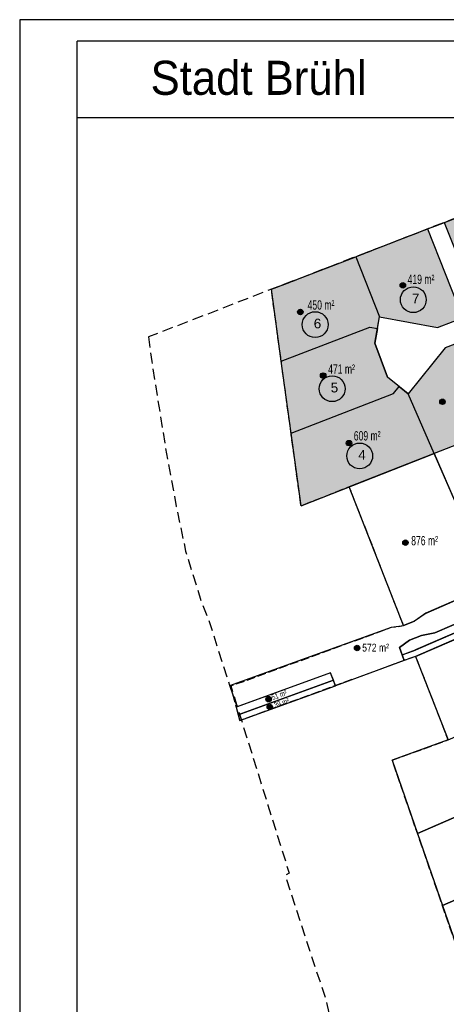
# Model space of a CAD drawing. Extents: x -130 to 463, y -249 to 170.
# Tile 2 of 9: x -130 to -11, y -104 to 170. Entities that reach past the tile are written whole.
import ezdxf
from ezdxf.enums import TextEntityAlignment as Align

# ---------------------------------------------------------------- set-up
doc = ezdxf.new("R2010")
doc.units = 0
doc.header["$MEASUREMENT"] = 0
for name, pattern in [('AUSGEZOGEN', [0]), ('GESTRICHELT', [4, 3, -1]), ('STRICHLINIEX2', [1.5, 1, -0.5])]:
    doc.linetypes.add(name, pattern=pattern)
for name, color, linetype, lineweight in [('Grenze Bebauungsplan', 3, 'STRICHLINIEX2', 25), ('Option', 111, 'CONTINUOUS', 25), ('zu verkaufen', 51, 'CONTINUOUS', 25)]:
    doc.layers.add(name, color=color, linetype=linetype, lineweight=lineweight)
for name, color, linetype in [('Grenze Neuplanung', 6, 'GESTRICHELT'), ('Grundstuecke', 7, 'CONTINUOUS'), ('Grundstuecksgroesse', 7, 'CONTINUOUS'), ('Grundstuecksnummer', 7, 'CONTINUOUS'), ('Punkt Blau', 170, 'CONTINUOUS'), ('Punkt Orange', 42, 'CONTINUOUS'), ('Punkt Rot', 10, 'CONTINUOUS'), ('Rahmen aussen', 1, 'CONTINUOUS'), ('Rahmen innen', 6, 'CONTINUOUS'), ('Strasse', 7, 'CONTINUOUS'), ('TB_401', 7, 'CONTINUOUS'), ('Text allgemein', 7, 'CONTINUOUS')]:
    doc.layers.add(name, color=color, linetype=linetype)
doc.styles.add('arial', font='ARIAL.TTF')

msp = doc.modelspace()

# ---------------------------------------------------------------- hatches: boundary and pattern name
at = {"layer": 'Option', "linetype": 'Continuous'}
for points in [[(-25.44, 66.05), (-23.87, 68.02), (-27.13, 70.63), (-30.65, 80.1), (-29.89, 84.21), (-32.04, 84.61), (-56.7, 75.06), (-53.96, 55.01)], [(-53.96, 55.01), (-51.19, 34.74), (-14.07, 49.31), (-21.29, 65.96), (-23.87, 68.02), (-25.44, 66.05)]]:
    msp.add_hatch(color=256, dxfattribs=at).paths.add_polyline_path(points)
at = {"layer": 'Punkt Blau', "linetype": 'AUSGEZOGEN'}
h = msp.add_hatch(color=256, dxfattribs=at)
h.dxf.hatch_style = 2
h.paths.add_polyline_path([(-21.34, 24.5), (-21.35, 24.64), (-21.38, 24.76), (-21.44, 24.88), (-21.51, 24.99), (-21.61, 25.09), (-21.72, 25.16), (-21.84, 25.22), (-21.96, 25.25), (-22.1, 25.26), (-22.23, 25.25), (-22.36, 25.22), (-22.48, 25.16), (-22.59, 25.09), (-22.68, 24.99), (-22.76, 24.88), (-22.81, 24.76), (-22.85, 24.64), (-22.86, 24.5), (-22.85, 24.37), (-22.81, 24.24), (-22.76, 24.12), (-22.68, 24.01), (-22.59, 23.92), (-22.48, 23.84), (-22.36, 23.79), (-22.23, 23.75), (-22.1, 23.74), (-21.96, 23.75), (-21.84, 23.79), (-21.72, 23.84), (-21.61, 23.92), (-21.51, 24.01), (-21.44, 24.12), (-21.38, 24.24), (-21.35, 24.37)])
at = {"layer": 'Punkt Orange', "linetype": 'AUSGEZOGEN'}
h = msp.add_hatch(color=256, dxfattribs=at)
h.dxf.hatch_style = 2
h.paths.add_polyline_path([(-34.79, -4.9), (-34.81, -4.77), (-34.84, -4.64), (-34.9, -4.52), (-34.97, -4.42), (-35.07, -4.32), (-35.17, -4.25), (-35.3, -4.19), (-35.42, -4.15), (-35.56, -4.14), (-35.69, -4.15), (-35.82, -4.19), (-35.94, -4.25), (-36.05, -4.32), (-36.14, -4.42), (-36.22, -4.52), (-36.27, -4.64), (-36.31, -4.77), (-36.32, -4.9), (-36.31, -5.04), (-36.27, -5.17), (-36.22, -5.29), (-36.14, -5.39), (-36.05, -5.49), (-35.94, -5.56), (-35.82, -5.62), (-35.69, -5.66), (-35.56, -5.67), (-35.42, -5.66), (-35.3, -5.62), (-35.17, -5.56), (-35.07, -5.49), (-34.97, -5.39), (-34.9, -5.29), (-34.84, -5.17), (-34.81, -5.04)])
h = msp.add_hatch(color=256, dxfattribs=at)
h.dxf.hatch_style = 2
h.paths.add_polyline_path([(-59.48, -19.15), (-59.49, -19.02), (-59.52, -18.89), (-59.58, -18.77), (-59.66, -18.66), (-59.75, -18.57), (-59.86, -18.49), (-59.98, -18.44), (-60.11, -18.4), (-60.24, -18.39), (-60.37, -18.4), (-60.5, -18.44), (-60.62, -18.49), (-60.73, -18.57), (-60.82, -18.66), (-60.9, -18.77), (-60.96, -18.89), (-60.99, -19.02), (-61, -19.15), (-60.99, -19.28), (-60.96, -19.41), (-60.9, -19.53), (-60.82, -19.64), (-60.73, -19.73), (-60.62, -19.81), (-60.5, -19.87), (-60.37, -19.9), (-60.24, -19.91), (-60.11, -19.9), (-59.98, -19.87), (-59.86, -19.81), (-59.75, -19.73), (-59.66, -19.64), (-59.58, -19.53), (-59.52, -19.41), (-59.49, -19.28)])
h = msp.add_hatch(color=256, dxfattribs=at)
h.dxf.hatch_style = 2
h.paths.add_polyline_path([(-59.14, -21.32), (-59.15, -21.19), (-59.19, -21.06), (-59.24, -20.94), (-59.32, -20.83), (-59.41, -20.73), (-59.52, -20.66), (-59.64, -20.6), (-59.77, -20.57), (-59.9, -20.56), (-60.03, -20.57), (-60.16, -20.6), (-60.28, -20.66), (-60.39, -20.73), (-60.48, -20.83), (-60.56, -20.94), (-60.62, -21.06), (-60.65, -21.19), (-60.66, -21.32), (-60.65, -21.45), (-60.62, -21.58), (-60.56, -21.7), (-60.48, -21.81), (-60.39, -21.9), (-60.28, -21.98), (-60.16, -22.03), (-60.03, -22.07), (-59.9, -22.08), (-59.77, -22.07), (-59.64, -22.03), (-59.52, -21.98), (-59.41, -21.9), (-59.32, -21.81), (-59.24, -21.7), (-59.19, -21.58), (-59.15, -21.45)])
at = {"layer": 'Punkt Rot', "linetype": 'AUSGEZOGEN'}
h = msp.add_hatch(color=256, dxfattribs=at)
h.dxf.hatch_style = 2
h.paths.add_polyline_path([(-22.06, 96.23), (-22.07, 96.36), (-22.11, 96.49), (-22.16, 96.61), (-22.24, 96.72), (-22.33, 96.81), (-22.44, 96.89), (-22.56, 96.94), (-22.69, 96.98), (-22.82, 96.99), (-22.96, 96.98), (-23.08, 96.94), (-23.2, 96.89), (-23.31, 96.81), (-23.41, 96.72), (-23.48, 96.61), (-23.54, 96.49), (-23.57, 96.36), (-23.58, 96.23), (-23.57, 96.09), (-23.54, 95.97), (-23.48, 95.85), (-23.41, 95.74), (-23.31, 95.64), (-23.2, 95.57), (-23.08, 95.51), (-22.96, 95.48), (-22.82, 95.46), (-22.69, 95.48), (-22.56, 95.51), (-22.44, 95.57), (-22.33, 95.64), (-22.24, 95.74), (-22.16, 95.85), (-22.11, 95.97), (-22.07, 96.09)])
h = msp.add_hatch(color=256, dxfattribs=at)
h.dxf.hatch_style = 2
h.paths.add_polyline_path([(-50.6, 88.81), (-50.61, 88.94), (-50.64, 89.07), (-50.7, 89.19), (-50.78, 89.3), (-50.87, 89.39), (-50.98, 89.47), (-51.1, 89.52), (-51.23, 89.56), (-51.36, 89.57), (-51.49, 89.56), (-51.62, 89.52), (-51.74, 89.47), (-51.85, 89.39), (-51.94, 89.3), (-52.02, 89.19), (-52.07, 89.07), (-52.11, 88.94), (-52.12, 88.81), (-52.11, 88.67), (-52.07, 88.55), (-52.02, 88.43), (-51.94, 88.32), (-51.85, 88.22), (-51.74, 88.15), (-51.62, 88.09), (-51.49, 88.06), (-51.36, 88.04), (-51.23, 88.06), (-51.1, 88.09), (-50.98, 88.15), (-50.87, 88.22), (-50.78, 88.32), (-50.7, 88.43), (-50.64, 88.55), (-50.61, 88.67)])
h = msp.add_hatch(color=256, dxfattribs=at)
h.dxf.hatch_style = 2
h.paths.add_polyline_path([(-44.26, 71.08), (-44.27, 71.21), (-44.3, 71.34), (-44.36, 71.46), (-44.44, 71.57), (-44.53, 71.66), (-44.64, 71.74), (-44.76, 71.79), (-44.89, 71.83), (-45.02, 71.84), (-45.15, 71.83), (-45.28, 71.79), (-45.4, 71.74), (-45.51, 71.66), (-45.6, 71.57), (-45.68, 71.46), (-45.74, 71.34), (-45.77, 71.21), (-45.78, 71.08), (-45.77, 70.95), (-45.74, 70.82), (-45.68, 70.7), (-45.6, 70.59), (-45.51, 70.49), (-45.4, 70.42), (-45.28, 70.36), (-45.15, 70.33), (-45.02, 70.32), (-44.89, 70.33), (-44.76, 70.36), (-44.64, 70.42), (-44.53, 70.49), (-44.44, 70.59), (-44.36, 70.7), (-44.3, 70.82), (-44.27, 70.95)])
h = msp.add_hatch(color=256, dxfattribs=at)
h.dxf.hatch_style = 2
h.paths.add_polyline_path([(-11.02, 63.76), (-11.03, 63.89), (-11.06, 64.02), (-11.12, 64.14), (-11.19, 64.25), (-11.29, 64.35), (-11.4, 64.42), (-11.52, 64.48), (-11.65, 64.51), (-11.78, 64.52), (-11.91, 64.51), (-12.04, 64.48), (-12.16, 64.42), (-12.27, 64.35), (-12.36, 64.25), (-12.44, 64.14), (-12.49, 64.02), (-12.53, 63.89), (-12.54, 63.76), (-12.53, 63.63), (-12.49, 63.5), (-12.44, 63.38), (-12.36, 63.27), (-12.27, 63.18), (-12.16, 63.1), (-12.04, 63.05), (-11.91, 63.01), (-11.78, 63), (-11.65, 63.01), (-11.52, 63.05), (-11.4, 63.1), (-11.29, 63.18), (-11.19, 63.27), (-11.12, 63.38), (-11.06, 63.5), (-11.03, 63.63)])
h = msp.add_hatch(color=256, dxfattribs=at)
h.dxf.hatch_style = 2
h.paths.add_polyline_path([(-37.05, 52.25), (-37.06, 52.38), (-37.1, 52.51), (-37.15, 52.63), (-37.23, 52.74), (-37.32, 52.84), (-37.43, 52.91), (-37.55, 52.97), (-37.68, 53), (-37.81, 53.01), (-37.94, 53), (-38.07, 52.97), (-38.19, 52.91), (-38.3, 52.84), (-38.4, 52.74), (-38.47, 52.63), (-38.53, 52.51), (-38.56, 52.38), (-38.57, 52.25), (-38.56, 52.12), (-38.53, 51.99), (-38.47, 51.87), (-38.4, 51.76), (-38.3, 51.67), (-38.19, 51.59), (-38.07, 51.54), (-37.94, 51.5), (-37.81, 51.49), (-37.68, 51.5), (-37.55, 51.54), (-37.43, 51.59), (-37.32, 51.67), (-37.23, 51.76), (-37.15, 51.87), (-37.1, 51.99), (-37.06, 52.12)])
at = {"layer": 'zu verkaufen', "linetype": 'Continuous'}
for points in [[(-11.26, 113.76), (-1.38, 88.71), (-0.81, 88.79), (-0.11, 88.89), (0.5, 88.98), (0.96, 89.05), (3.07, 89.05), (5.56, 88.72), (14.09, 107.01), (8.52, 121.41)], [(-35.95, 104.21), (-29.29, 87.45), (-13.14, 84.45), (-6.14, 87.14), (-15.92, 111.94)], [(-35.95, 104.21), (-59.44, 95.12), (-56.7, 75.06), (-32.04, 84.61), (-29.89, 84.21), (-29.29, 87.45), (-29.35, 87.46)], [(-8.01, 79.95), (-11.03, 78.78), (-21.29, 65.96), (-14.07, 49.31), (2.47, 55.8)]]:
    msp.add_hatch(color=256, dxfattribs=at).paths.add_polyline_path(points)

# ---------------------------------------------------------------- linework, layer by layer
at = {"layer": 'Grenze Bebauungsplan', "ltscale": 3, "flags": 128}
msp.add_lwpolyline([(-93.65, 81.85), (-92.8, 74.99), (-88.43, 47.72), (-85.95, 34.61), (-83.36, 22.14), (-78.86, 7.71), (-77.05, 3.29), (-71.1, -15.29), (-70.75, -15.48), (-67.18, -26.99), (-60.4, -48.75), (-54.5, -67.62), (-55.58, -68.36), (-44.41, -102.53), (-40.19, -120.41), (-35.17, -142.57), (-31.63, -160.98), (-28.9, -177.06), (-23.03, -195.27), (-13.07, -226.2), (-1.4, -222.45), (7.8, -219.18), (36.9, -209.25), (57.63, -202.22), (73.09, -196.58), (84.47, -192.13), (111.73, -181.47), (131.62, -175.94), (140.6, -173.45), (137.12, -165.42), (160.6, -162.34), (165.87, -161.65), (184.24, -159.85), (196.94, -157.1), (207.3, -153.5), (218.46, -149.08), (223.53, -146.41), (235.08, -139.36), (243.93, -133.33), (250.29, -127.79), (258.06, -119.91), (264.15, -111.77), (269.15, -103.39), (271.37, -98.48), (279.27, -80.77), (298.84, -36.81), (273.12, -6.93), (246.83, 17.9), (209.78, 47.75), (184.98, 64.12), (168.51, 72.71), (150.79, 80.87), (130.44, 89.85), (80.72, 111.93), (35.64, 131.91), (4.43, 119.83), (-41.34, 102.12), (-59.44, 95.12)], close=True, dxfattribs=at)
at = {"layer": 'Grenze Neuplanung', "linetype": 'GESTRICHELT', "ltscale": 0.8, "flags": 128}
msp.add_lwpolyline([(-59.44, 95.12), (35.64, 131.91), (157.3, 77.49), (184.92, 64.15), (211.86, 46.07), (246.83, 17.9), (273.12, -6.93), (280.56, -15.57), (249.74, -35.86), (257.66, -48.01), (236.09, -62.24), (237.77, -64.78), (197.7, -91.66), (205.34, -109.17), (152.32, -131.81), (138.35, -101.11), (115.22, -117.28), (137.12, -165.42), (116.09, -171.55), (116.98, -172.41), (118.03, -173.03), (118.88, -173.29), (120, -173.36), (109.97, -176.2), (107.44, -177.17), (108.55, -176.5), (108.98, -176.05), (109.51, -175.16), (109.94, -173.91), (109.04, -174.18), (95.91, -145.54), (20.5, -170.13), (-25.78, -36.17), (-10.14, -30.49), (-19.25, -7.21), (-68.22, -25.12), (-70.75, -15.48), (-25.96, 0.88), (-22.6, 1.35), (-37.74, 40.02), (-51.19, 34.74)], close=True, dxfattribs=at)
at = {"layer": 'Grundstuecke', "linetype": 'Continuous'}
for p, q in [((-13.59, 112.86), (8.52, 121.41)), ((-13.59, 112.86), (-35.95, 104.21)), ((-11.26, 113.78), (-1.48, 88.96)), ((-15.92, 111.94), (-6.13, 87.12)), ((-14.07, 49.31), (-21.29, 65.96))]:
    msp.add_line(p, q, dxfattribs=at)
at = {"layer": 'Grundstuecke', "linetype": 'AUSGEZOGEN'}
for points, invisible_edges in [([(-35.95, 104.21), (-29.35, 87.46), (-59.44, 95.12)], 2), ([(-59.44, 95.12), (-29.35, 87.46), (-56.7, 75.06)], 3), ([(-29.35, 87.46), (-29.29, 87.45), (-56.7, 75.06)], 14), ([(-29.29, 87.45), (-56.7, 75.06), (-32.04, 84.61)], 13), ([(-32.04, 84.61), (-29.89, 84.21), (-29.29, 87.45)], 12), ([(-56.7, 75.06), (-32.04, 84.61), (-53.96, 55.01)], 2), ([(-32.04, 84.61), (-29.89, 84.21), (-53.96, 55.01)], 14), ([(-29.89, 84.21), (-30.65, 80.1), (-53.96, 55.01)], 14), ([(-30.65, 80.1), (-27.13, 70.63), (-53.96, 55.01)], 14), ([(-27.13, 70.63), (-53.96, 55.01), (-25.44, 66.05)], 13), ([(-25.44, 66.05), (-23.87, 68.02), (-27.13, 70.63)], 12), ([(-53.96, 55.01), (-25.44, 66.05), (-51.19, 34.74)], 2), ([(-25.44, 66.05), (-51.19, 34.74), (-14.07, 49.31)], 13), ([(-23.87, 68.02), (-21.29, 65.96), (-25.44, 66.05)], 2), ([(-14.07, 49.31), (-21.29, 65.96), (-25.44, 66.05)], 14), ([(-14.07, 49.31), (-37.74, 40.02), (-16.32, 4.86)], 14), ([(-16.32, 4.86), (1.81, 12.72), (-14.07, 49.31)], 12), ([(-22.6, 1.35), (-37.74, 40.02), (-16.32, 4.86)], 14), ([(-19.52, 2.58), (-22.6, 1.35), (-16.32, 4.86)], 2), ([(7.31, -45.27), (-10.14, -30.49), (-25.78, -36.17)], 13), ([(-25.78, -36.17), (-18.72, -56.59), (7.31, -45.27)], 12)]:
    msp.add_3dface(points, dxfattribs=dict(at, invisible_edges=invisible_edges))
for points in [[(1.81, 12.72), (23.94, 22.31), (8.57, 58.2), (-14.07, 49.31)], [(-19.25, -7.21), (-10.14, -30.49), (15.58, -19.33), (5.72, 3.62)], [(-11.79, -76.66), (15.72, -64.67), (7.31, -45.27), (-18.72, -56.59)], [(-11.79, -76.66), (-5.12, -95.95), (23.82, -83.34), (15.72, -64.67)]]:
    msp.add_3dface(points, dxfattribs=at)
at = {"layer": 'Grundstuecksnummer', "linetype": 'AUSGEZOGEN'}
for centre in [(-19.9, 92.22), (-47.24, 85.27), (-42.52, 67.41), (-34.84, 48.66)]:
    msp.add_circle(centre, 3.6, dxfattribs=at)
at = {"layer": 'Punkt Blau', "linetype": 'AUSGEZOGEN'}
msp.add_circle((-22.1, 24.5), 0.762, dxfattribs=at)
at = {"layer": 'Punkt Orange', "linetype": 'AUSGEZOGEN'}
for centre in [(-35.56, -4.9), (-60.24, -19.15), (-59.9, -21.32)]:
    msp.add_circle(centre, 0.762, dxfattribs=at)
at = {"layer": 'Punkt Rot', "linetype": 'AUSGEZOGEN'}
for centre in [(-22.82, 96.23), (-51.36, 88.81), (-45.02, 71.08), (-11.78, 63.76), (-37.81, 52.25)]:
    msp.add_circle(centre, 0.762, dxfattribs=at)
at = {"layer": 'Rahmen aussen'}
for p, q in [((-129.57, 170.29), (-129.57, -248.86)), ((463.17, 170.29), (-129.57, 170.29))]:
    msp.add_line(p, q, dxfattribs=at)
at = {"layer": 'Rahmen innen', "linetype": 'Continuous'}
msp.add_line((-113.57, -242.86), (-113.57, 164.29), dxfattribs=at)
at = {"layer": 'Rahmen innen'}
for p, q in [((457.17, 164.29), (-113.57, 164.29)), ((457.17, 142.94), (-113.57, 142.94))]:
    msp.add_line(p, q, dxfattribs=at)
at = {"layer": 'Strasse', "linetype": 'AUSGEZOGEN'}
for points, invisible_edges in [([(-13.14, 84.45), (-4.04, 87.95), (2.76, 83.01)], 14), ([(-29.29, 87.45), (-13.14, 84.45), (-30.65, 80.1)], 2), ([(-1.87, 82.3), (-30.65, 80.1), (0.59, 82.93)], 3), ([(0.59, 82.93), (-13.14, 84.45), (2.76, 83.01)], 3), ([(-11.03, 78.78), (-30.65, 80.1), (-1.87, 82.3)], 3), ([(-27.13, 70.63), (-30.65, 80.1), (-11.03, 78.78)], 14), ([(-21.29, 65.96), (-27.13, 70.63), (-11.03, 78.78)], 2), ([(-42.93, -11.77), (-68.94, -21.27), (23.92, 22.3)], 14), ([(-17.61, -1.44), (-21, -2.74), (23.92, 22.3)], 14), ([(-16.43, 4.81), (-19.54, 2.58), (23.92, 22.3)], 2), ([(26.22, 16.71), (-17.61, -1.44), (23.92, 22.3)], 3), ([(-13.91, -0.7), (26.22, 16.71), (-23, -6.82)], 14), ([(26.22, 16.71), (-23, -6.82), (-19.82, -5.66)], 13), ([(-19.82, -5.66), (27.09, 14.68), (26.22, 16.71)], 12), ([(-13.91, -0.7), (-17.61, -1.44), (26.22, 16.71)], 2), ([(27.09, 14.68), (-19.33, -5.44), (-19.25, -7.21)], 14), ([(-19.25, -7.21), (27.74, 13.17), (27.09, 14.68)], 12), ([(-71.06, -15.38), (-25.96, 0.88), (-68.94, -21.27)], 2), ([(-22.6, 1.35), (-19.54, 2.58), (-68.94, -21.27)], 14), ([(-25.96, 0.88), (-22.6, 1.35), (-68.94, -21.27)], 14), ([(-41.6, -15.39), (-42.93, -11.77), (-21, -2.74)], 14), ([(-23.77, -4.72), (-41.6, -15.39), (-21, -2.74)], 3), ([(-23.77, -4.72), (-21, -2.74), (-23, -6.82)], 2), ([(-17.61, -1.44), (-13.91, -0.7), (-23, -6.82)], 14), ([(-21, -2.74), (-17.61, -1.44), (-23, -6.82)], 14), ([(-22.43, -8.37), (-41.6, -15.39), (-23.77, -4.72)], 2), ([(-23, -6.82), (-19.33, -5.44), (-19.25, -7.21)], 14), ([(-22.43, -8.37), (-23, -6.82), (-19.25, -7.21)], 2)]:
    msp.add_3dface(points, dxfattribs=dict(at, invisible_edges=invisible_edges))
for points in [[(-69.27, -21.41), (-68.67, -23.53), (-42.17, -13.84), (-42.93, -11.77)], [(-68.67, -23.53), (-68.22, -25.12), (-41.6, -15.39), (-42.17, -13.84)]]:
    msp.add_3dface(points, dxfattribs=at)
at = {"layer": 'TB_401', "color": 7, "linetype": 'AUSGEZOGEN', "invisible_edges": 15}
for points in [[(-30.65, 80.1), (-13.14, 84.45), (0.59, 82.93)], [(-68.94, -21.27), (23.92, 22.3), (-19.54, 2.58)], [(-21, -2.74), (-42.93, -11.77), (23.92, 22.3)]]:
    msp.add_3dface(points, dxfattribs=at)

# ---------------------------------------------------------------- texts
at = {"layer": 'Grundstuecksgroesse', "linetype": 'AUSGEZOGEN', "style": 'arial', "width": 0.66017}
for s, p, p2 in [('419 m²', (-21.48, 96.61), (-14.02, 96.61)), ('450 m²', (-49.35, 89.46), (-41.89, 89.46)), ('471 m²', (-43.63, 71.58), (-36.16, 71.58)), ('609 m²', (-36.48, 52.98), (-29.02, 52.98)), ('876 m²', (-20.48, 23.74), (-13.02, 23.74))]:
    msp.add_text(s, height=2.6, dxfattribs=at).set_placement(p, p2, align=Align.FIT)
at = {"layer": 'Grundstuecksnummer', "linetype": 'AUSGEZOGEN', "style": 'arial'}
for s, p, p2 in [('7', (-20.29, 91.18), (-18.2, 91.18)), ('6', (-47.64, 84.23), (-45.54, 84.23)), ('5', (-42.92, 66.37), (-40.82, 66.37)), ('4', (-35.24, 47.62), (-33.14, 47.62))]:
    msp.add_text(s, height=2.7, dxfattribs=at).set_placement(p, p2, align=Align.ALIGNED)
at = {"layer": 'Strasse', "linetype": 'AUSGEZOGEN', "style": 'arial', "width": 0.780201}
msp.add_text('572 m²', height=2.2, dxfattribs=at).set_placement((-34.14, -5.88), (-26.68, -5.88), align=Align.FIT)
at = {"layer": 'Strasse', "linetype": 'AUSGEZOGEN', "style": 'arial', "width": 0.789397}
for s, rotation, p, p2 in [('51 m²', 19.4349, (-59.06, -19.44), (-54.97, -18)), ('39 m²', 19.3129, (-58.4, -21.63), (-54.3, -20.2))]:
    msp.add_text(s, height=1.54, rotation=rotation, dxfattribs=at).set_placement(p, p2, align=Align.FIT)
at = {"layer": 'Text allgemein', "linetype": 'AUSGEZOGEN', "style": 'arial', "width": 0.916751}
msp.add_text('Stadt Brühl', height=9.5, dxfattribs=at).set_placement((-93.1, 149.34), (-32.91, 149.34), align=Align.FIT)

doc.saveas('drawing.dxf')
